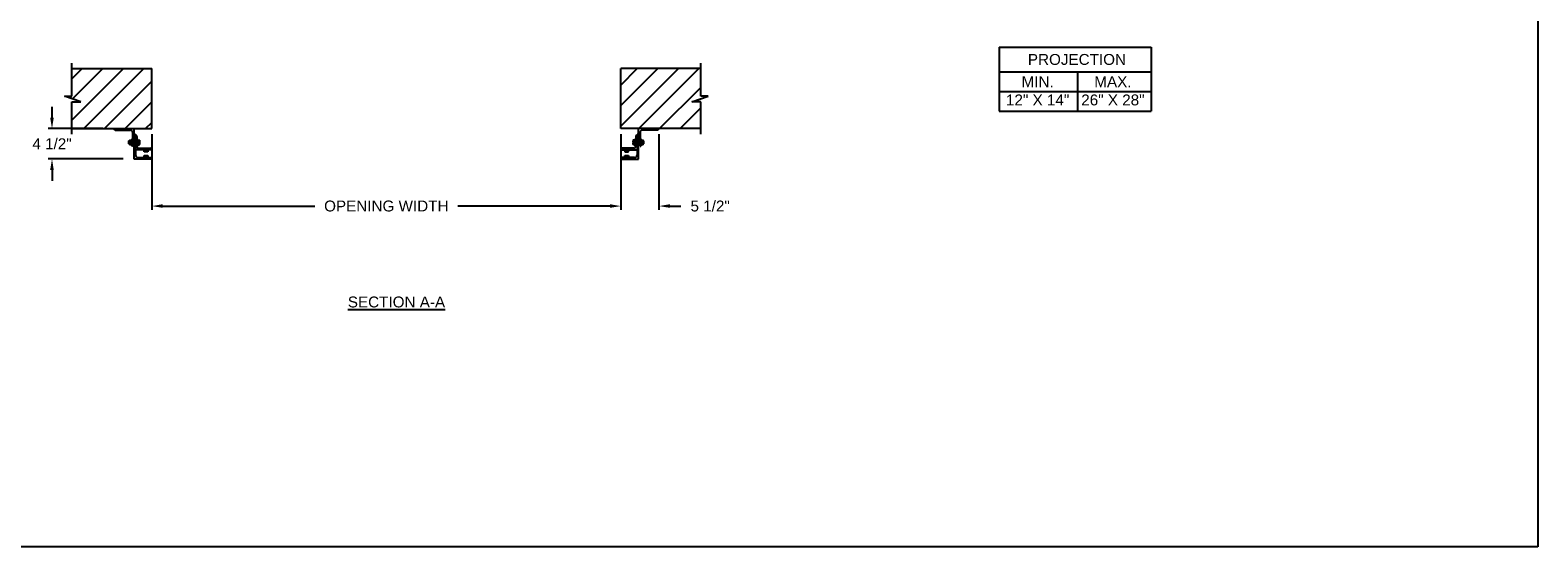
# Model space of a CAD drawing. Header units: inches. Extents: x 170 to 312, y 215 to 248.
# Tile 212 of 256: x 274.75 to 287.71, y 234.45 to 238.89. Entities that reach past the tile are written whole.
import ezdxf

# ---------------------------------------------------------------- set-up
doc = ezdxf.new("R2010")
doc.units = ezdxf.units.IN
doc.header["$LTSCALE"] = 0.25
doc.header["$MEASUREMENT"] = 0
doc.layers.add('ANNOTATIONS', color=1, linetype='Continuous')
doc.layers.add('MOTOR RH', color=7, linetype='Continuous')
doc.styles.add('ARIAL', font='arial.ttf', dxfattribs={"height": 0.09375})
doc.dimstyles.new('STANDARD$0', dxfattribs={"dimtxt": 0.09375, "dimasz": 0.09375, "dimexe": 0.03125, "dimexo": 0.046875, "dimgap": 0.09, "dimtad": 0, "dimtih": 1, "dimtoh": 1, "dimdec": 4, "dimzin": 0, "dimdsep": 46, "dimtxsty": 'ARIAL', "dimcen": 0.09, "dimadec": 0, "dimazin": 0, "dimtfac": 1, "dimtdec": 4, "dimtofl": 0, "dimtmove": 0, "dimatfit": 1, "dimfxl": 1, "dimtolj": 1, "dimtzin": 0, "dimarcsym": 0})
pattern_1 = [(45, (98.49308, -12.74175), (-0.08838835, 0.08838835), [])]

# ---------------------------------------------------------------- blocks, each defined once
blk = doc.blocks.new('*D58')
at = {"layer": 'ANNOTATIONS', "color": 0, "lineweight": -2, "transparency": 16777216}
for p, q in [((279.826, 237.996), (279.826, 237.346)), ((280.154, 237.996), (280.154, 237.346)), ((279.732, 237.377), (279.638, 237.377)), ((280.248, 237.377), (280.341, 237.377))]:
    blk.add_line(p, q, dxfattribs=at)
at = {"layer": 'ANNOTATIONS', "color": 0, "transparency": 16777216}
for points in [[(279.732, 237.393), (279.732, 237.362), (279.826, 237.377)], [(280.248, 237.393), (280.248, 237.362), (280.154, 237.377)]]:
    blk.add_solid(points, dxfattribs=at)
at = {"layer": 'defpoints', "color": 0, "transparency": 16777216}
for p in [(279.826, 238.043), (280.154, 238.043), (280.154, 237.377)]:
    blk.add_point(p, dxfattribs=at)
at = {"layer": 'ANNOTATIONS', "color": 0, "transparency": 16777216, "insert": (280.594, 237.377), "char_height": 0.0938, "attachment_point": 5, "style": 'ARIAL'}
blk.add_mtext('\\A1;5 1/2"', dxfattribs=at)
blk = doc.blocks.new('*D59')
at = {"layer": 'ANNOTATIONS', "color": 0, "lineweight": -2, "transparency": 16777216}
for p, q in [((274.934, 238.137), (274.934, 238.231)), ((275.371, 238.043), (274.902, 238.043)), ((275.546, 237.782), (274.902, 237.782)), ((274.934, 237.688), (274.934, 237.594))]:
    blk.add_line(p, q, dxfattribs=at)
at = {"layer": 'ANNOTATIONS', "color": 0, "transparency": 16777216}
for points in [[(274.918, 238.137), (274.949, 238.137), (274.934, 238.043)], [(274.918, 237.688), (274.949, 237.688), (274.934, 237.782)]]:
    blk.add_solid(points, dxfattribs=at)
at = {"layer": 'defpoints', "color": 0, "transparency": 16777216}
for p in [(275.417, 238.043), (274.934, 237.782), (275.592, 237.782)]:
    blk.add_point(p, dxfattribs=at)
at = {"layer": 'ANNOTATIONS', "color": 0, "transparency": 16777216, "insert": (274.934, 237.912), "char_height": 0.0938, "attachment_point": 5, "style": 'ARIAL'}
blk.add_mtext('\\A1;4 1/2"', dxfattribs=at)
blk = doc.blocks.new('*D67')
at = {"layer": 'ANNOTATIONS', "color": 0, "lineweight": -2, "transparency": 16777216}
for p, q in [((275.792, 237.996), (275.792, 237.346)), ((279.826, 237.996), (279.826, 237.346)), ((275.886, 237.377), (277.193, 237.377)), ((279.732, 237.377), (278.425, 237.377))]:
    blk.add_line(p, q, dxfattribs=at)
at = {"layer": 'ANNOTATIONS', "color": 0, "transparency": 16777216}
for points in [[(275.886, 237.393), (275.886, 237.362), (275.792, 237.377)], [(279.732, 237.393), (279.732, 237.362), (279.826, 237.377)]]:
    blk.add_solid(points, dxfattribs=at)
at = {"layer": 'defpoints', "color": 0, "transparency": 16777216}
for p in [(275.792, 238.043), (279.826, 238.043), (279.826, 237.377)]:
    blk.add_point(p, dxfattribs=at)
at = {"layer": 'ANNOTATIONS', "color": 0, "transparency": 16777216, "insert": (277.809, 237.377), "char_height": 0.09375, "attachment_point": 5, "style": 'ARIAL'}
blk.add_mtext('\\A1;OPENING WIDTH', dxfattribs=at)

msp = doc.modelspace()

# ---------------------------------------------------------------- hatches: boundary and pattern name
at = {"layer": 'MOTOR RH'}
h = msp.add_hatch(dxfattribs=at)
h.set_pattern_fill('ANSI31', color=256, style=0)
h.set_pattern_definition(pattern_1)
h.paths.add_polyline_path([(275.79244, 238.55896), (275.10494, 238.55896), (275.10494, 238.32175), (275.04083, 238.32175), (275.1829, 238.27485), (275.10494, 238.27485), (275.10494, 238.04333), (275.79244, 238.04333), (275.79244, 238.20583)])
h = msp.add_hatch(dxfattribs=at)
h.set_pattern_fill('ANSI31', color=256, style=0)
h.set_pattern_definition(pattern_1)
h.paths.add_polyline_path([(280.57737, 238.32175), (280.51327, 238.32175), (280.51327, 238.55896), (279.82577, 238.55896), (279.82577, 238.04333), (279.84394, 238.04333), (280.51327, 238.04333), (280.51327, 238.27485), (280.4353, 238.27485)])

# ---------------------------------------------------------------- linework, layer by layer
at = {"layer": 'ANNOTATIONS'}
for p, q in [((283.07955, 238.74434), (283.07955, 238.19297)), ((283.07955, 238.74434), (284.38732, 238.74434)), ((284.38732, 238.74434), (284.38732, 238.19297)), ((283.07955, 238.53287), (284.38732, 238.53287)), ((283.75241, 238.53287), (283.75241, 238.19297)), ((283.07955, 238.36292), (284.38732, 238.36292)), ((283.07955, 238.19297), (284.38732, 238.19297))]:
    msp.add_line(p, q, dxfattribs=at)
at = {"layer": 'defpoints'}
msp.add_lwpolyline([(287.7119, 234.44685), (268.24203, 234.44685), (268.24203, 247.18196), (287.7119, 247.18196)], close=True, dxfattribs=at)
at = {"layer": 'MOTOR RH'}
for p, q in [((275.10494, 238.32175), (275.10494, 238.60583)), ((280.51327, 238.32175), (280.51327, 238.60583)), ((275.10494, 238.55896), (275.79244, 238.55896)), ((275.79244, 238.04333), (275.79244, 238.55896)), ((279.82577, 238.04333), (279.82577, 238.55896)), ((280.51327, 238.55896), (279.82577, 238.55896)), ((275.1829, 238.27485), (275.04083, 238.32175)), ((275.04083, 238.32175), (275.10494, 238.32175)), ((280.4353, 238.27485), (280.57737, 238.32175)), ((280.57737, 238.32175), (280.51327, 238.32175)), ((275.10494, 237.99646), (275.10494, 238.27485)), ((275.10494, 238.27485), (275.1829, 238.27485)), ((280.51327, 238.27485), (280.4353, 238.27485)), ((280.51327, 237.99646), (280.51327, 238.27485)), ((275.10494, 238.04333), (275.79244, 238.04333)), ((275.4768, 238.03083), (275.60806, 238.03083)), ((275.59431, 237.93559), (275.5958, 237.93708)), ((275.59431, 237.91357), (275.59431, 237.93559)), ((275.5958, 237.93708), (275.59941, 237.93708)), ((275.5958, 237.91208), (275.5958, 237.93708)), ((275.59941, 237.94333), (275.62181, 237.94333)), ((275.59941, 237.90583), (275.59941, 237.94333)), ((275.61931, 237.92458), (275.60191, 237.92458)), ((275.62181, 237.95583), (275.62681, 237.95583)), ((275.62181, 237.95583), (275.62181, 237.89333)), ((275.62681, 238.01208), (275.62681, 237.89333)), ((275.63931, 237.78164), (275.63931, 238.04333)), ((275.63931, 237.99646), (275.63932, 237.99646)), ((275.65181, 237.98708), (275.65182, 237.98708)), ((275.65181, 237.98708), (275.65181, 237.81602)), ((275.66431, 237.97459), (275.66431, 237.89021)), ((275.66431, 237.95583), (275.66931, 237.95583)), ((275.66431, 237.94459), (275.68379, 237.94459)), ((275.66431, 237.92743), (275.67129, 237.92743)), ((275.66931, 237.94459), (275.66931, 237.95583)), ((275.67296, 237.94333), (275.67296, 237.90599)), ((275.67296, 237.92743), (275.68379, 237.92743)), ((275.68546, 237.94333), (275.68546, 237.90599)), ((280.51327, 238.04333), (279.82577, 238.04333)), ((279.93274, 237.94333), (279.93274, 237.90599)), ((279.95389, 237.94459), (279.93442, 237.94459)), ((279.94524, 237.92743), (279.93442, 237.92743)), ((279.94524, 237.94333), (279.94524, 237.90599)), ((279.95389, 237.92743), (279.94692, 237.92743)), ((279.95389, 237.95583), (279.94889, 237.95583)), ((279.94889, 237.94459), (279.94889, 237.95583)), ((279.95389, 237.97459), (279.95389, 237.89021)), ((279.96639, 237.98708), (279.96638, 237.98708)), ((279.96639, 237.98708), (279.96639, 237.81602)), ((279.97889, 237.99646), (279.97888, 237.99646)), ((279.97889, 237.78164), (279.97889, 238.04333)), ((279.99139, 238.01208), (279.99139, 237.89333)), ((279.99639, 237.95583), (279.99139, 237.95583)), ((279.99639, 237.95583), (279.99639, 237.89333)), ((279.99639, 237.94333), (280.01879, 237.94333)), ((279.99889, 237.92458), (280.01629, 237.92458)), ((280.1414, 238.03083), (280.01014, 238.03083)), ((280.01879, 237.90583), (280.01879, 237.94333)), ((280.02241, 237.93708), (280.01879, 237.93708)), ((280.02389, 237.93559), (280.02241, 237.93708)), ((280.02241, 237.91208), (280.02241, 237.93708)), ((280.02389, 237.91357), (280.02389, 237.93559)), ((275.5958, 237.91208), (275.59431, 237.91357)), ((275.59941, 237.91208), (275.5958, 237.91208)), ((275.59941, 237.90583), (275.62181, 237.90583)), ((275.62681, 237.89333), (275.62181, 237.89333)), ((275.6393, 237.89333), (275.63931, 237.89333)), ((275.79244, 237.86208), (275.65181, 237.86208)), ((275.66431, 237.90742), (275.67129, 237.90742)), ((275.66431, 237.90457), (275.68379, 237.90457)), ((275.66931, 237.89333), (275.66431, 237.89333)), ((275.66931, 237.89333), (275.66931, 237.90457)), ((275.67296, 237.90742), (275.68379, 237.90742)), ((275.67369, 237.79414), (275.77995, 237.79414)), ((275.67994, 237.87458), (275.77995, 237.87458)), ((275.72681, 237.84333), (275.72681, 237.86208)), ((275.75806, 237.84333), (275.72681, 237.84333)), ((275.72681, 237.79414), (275.72681, 237.81289)), ((275.72681, 237.81289), (275.75806, 237.81289)), ((275.75806, 237.86208), (275.75806, 237.84333)), ((275.75806, 237.81289), (275.75806, 237.79414)), ((275.79244, 237.86209), (275.79244, 237.86208)), ((279.82577, 237.86209), (279.82577, 237.86208)), ((279.82577, 237.86208), (279.96639, 237.86208)), ((279.93827, 237.87458), (279.83826, 237.87458)), ((279.94452, 237.79414), (279.83826, 237.79414)), ((279.86014, 237.86208), (279.86014, 237.84333)), ((279.86014, 237.84333), (279.89139, 237.84333)), ((279.86014, 237.79414), (279.86014, 237.81289)), ((279.86014, 237.81289), (279.89139, 237.81289)), ((279.89139, 237.84333), (279.89139, 237.86208)), ((279.89139, 237.81289), (279.89139, 237.79414)), ((279.94524, 237.90742), (279.93442, 237.90742)), ((279.95389, 237.90457), (279.93442, 237.90457)), ((279.95389, 237.90742), (279.94692, 237.90742)), ((279.94889, 237.89333), (279.94889, 237.90457)), ((279.94889, 237.89333), (279.95389, 237.89333)), ((279.9789, 237.89333), (279.97889, 237.89333)), ((279.99139, 237.89333), (279.99639, 237.89333)), ((279.99639, 237.90583), (280.01879, 237.90583)), ((280.01879, 237.91208), (280.02241, 237.91208)), ((280.02241, 237.91208), (280.02389, 237.91357)), ((275.79244, 237.78164), (275.63931, 237.78164)), ((275.79244, 237.78165), (275.79244, 237.78164)), ((279.82577, 237.78165), (279.82577, 237.78164)), ((279.82577, 237.78164), (279.97889, 237.78164))]:
    msp.add_line(p, q, dxfattribs=at)
at = {"layer": 'MOTOR RH', "flags": 128}
for points in [[(275.67129, 237.94459), (275.6725, 237.94389), (275.67296, 237.94317)], [(275.67129, 237.92743), (275.6725, 237.93163), (275.67296, 237.93601)], [(275.67296, 237.91742), (275.67193, 237.92518), (275.67129, 237.92743)], [(275.68379, 237.94459), (275.685, 237.94389), (275.68546, 237.94317)], [(275.68379, 237.92743), (275.685, 237.93163), (275.68546, 237.93601)], [(275.68546, 237.91742), (275.68443, 237.92518), (275.68379, 237.92743)], [(279.93442, 237.94459), (279.9332, 237.94389), (279.93274, 237.94317)], [(279.93442, 237.92743), (279.9332, 237.93163), (279.93274, 237.93601)], [(279.93274, 237.91742), (279.93378, 237.92518), (279.93442, 237.92743)], [(279.94692, 237.94459), (279.9457, 237.94389), (279.94524, 237.94317)], [(279.94692, 237.92743), (279.9457, 237.93163), (279.94524, 237.93601)], [(279.94524, 237.91742), (279.94628, 237.92518), (279.94692, 237.92743)], [(275.67129, 237.90742), (275.67285, 237.91492), (275.67296, 237.91742)], [(275.67129, 237.90457), (275.6725, 237.90527), (275.67296, 237.90599)], [(275.68379, 237.90742), (275.68535, 237.91492), (275.68546, 237.91742)], [(275.68379, 237.90457), (275.685, 237.90527), (275.68546, 237.90599)], [(279.93442, 237.90742), (279.93286, 237.91492), (279.93274, 237.91742)], [(279.93442, 237.90457), (279.9332, 237.90527), (279.93274, 237.90599)], [(279.94692, 237.90742), (279.94536, 237.91492), (279.94524, 237.91742)], [(279.94692, 237.90457), (279.9457, 237.90527), (279.94524, 237.90599)]]:
    msp.add_lwpolyline(points, dxfattribs=at)
at = {"layer": 'MOTOR RH'}
for centre, radius, start, end in [((275.4768, 238.04332), 0.01249, 180, 270), ((275.62242, 237.93284), 0.02304, 152.913174, 177.22408), ((275.61827, 237.93396), 0.01886, 180.027798, 209.834947), ((275.62242, 237.91409), 0.02304, 152.913175, 177.224058), ((275.60806, 238.01208), 0.01875, 0, 90), ((275.5988, 237.93284), 0.02304, 2.77592, 27.086826), ((275.60295, 237.93396), 0.01886, 330.165053, 359.972202), ((275.5988, 237.91409), 0.02304, 2.775942, 27.086825), ((275.63932, 237.98397), 0.01249, 0, 90), ((275.65182, 237.97459), 0.01249, 0, 90), ((275.64795, 237.93558), 0.02502, 0.97621, 21.106816), ((275.66045, 237.93558), 0.02502, 0.97631, 21.106527), ((279.95776, 237.93558), 0.02502, 158.893473, 179.02369), ((279.97026, 237.93558), 0.02502, 158.893184, 179.02379), ((279.96638, 237.97459), 0.01249, 90, 180), ((279.97888, 237.98397), 0.01249, 90, 180), ((280.01014, 238.01208), 0.01875, 90, 180), ((280.01941, 237.93284), 0.02304, 152.913174, 177.22408), ((280.01526, 237.93396), 0.01886, 180.027798, 209.834947), ((280.01941, 237.91409), 0.02304, 152.913175, 177.224058), ((279.99578, 237.93284), 0.02304, 2.77592, 27.086826), ((279.99993, 237.93396), 0.01886, 330.165053, 359.972202), ((279.99578, 237.91409), 0.02304, 2.775942, 27.086825), ((280.1414, 238.04332), 0.01249, 270, 0), ((275.61827, 237.91521), 0.01886, 180.027798, 209.834947), ((275.60295, 237.91521), 0.01886, 330.165053, 359.972202), ((275.6393, 237.90582), 0.01249, 180, 270), ((275.67369, 237.81602), 0.02188, 180, 270), ((275.67994, 237.89021), 0.01562, 180, 270), ((275.67072, 237.90506), 0.00243, 22.723879, 76.579246), ((275.68322, 237.90506), 0.00243, 22.723939, 76.57869), ((275.77995, 237.86209), 0.01249, 0, 90), ((275.77995, 237.78165), 0.01249, 0, 90), ((279.83826, 237.86209), 0.01249, 90, 180), ((279.83826, 237.78165), 0.01249, 90, 180), ((279.93498, 237.90506), 0.00243, 103.42131, 157.276061), ((279.93827, 237.89021), 0.01562, 270, 0), ((279.94452, 237.81602), 0.02188, 270, 0), ((279.94748, 237.90506), 0.00243, 103.420754, 157.276121), ((279.9789, 237.90582), 0.01249, 270, 0), ((280.01526, 237.91521), 0.01886, 180.027798, 209.834947), ((279.99993, 237.91521), 0.01886, 330.165053, 359.972202)]:
    msp.add_arc(centre, radius, start, end, dxfattribs=at)

# ---------------------------------------------------------------- texts
at = {"layer": 'ANNOTATIONS', "char_height": 0.09375, "attachment_point": 2, "style": 'ARIAL'}
for s, width, insert in [('PROJECTION ', 1.7594917, (283.74825, 238.68491)), ('MIN.\\P12" X 14" ', 0.6711642, (283.41012, 238.49292)), ('MAX.\\P26" X 28"', 0.6567117, (284.05755, 238.49292))]:
    msp.add_mtext_dynamic_manual_height_columns(s, width=width, gutter_width=1.36268, heights=[0], dxfattribs=dict(at, insert=insert))
at = {"layer": 'ANNOTATIONS', "insert": (277.89639, 236.59935), "char_height": 0.09375, "width": 1.3823677, "attachment_point": 2, "style": 'ARIAL'}
msp.add_mtext('{\\LSECTION A-A}', dxfattribs=at)

# ---------------------------------------------------------------- dimensions: what is measured, and where the dimension line sits
at = {"layer": 'ANNOTATIONS'}
dim = msp.add_linear_dim(base=(274.93374, 237.78164), p1=(275.41744, 238.04332), p2=(275.59244, 237.78164), angle=90, text='4 1/2"', dimstyle='STANDARD$0', dxfattribs=at)
dim.commit()
dim.dimension.update_dxf_attribs({"geometry": '*D59', "text_midpoint": (274.93374, 237.91248), "dimtype": 160})
dim = msp.add_linear_dim(base=(279.82577, 237.37722), p1=(275.79244, 238.04333), p2=(279.82577, 238.04333), text='OPENING WIDTH', dimstyle='STANDARD$0', dxfattribs=at)
dim.commit()
dim.dimension.update_dxf_attribs({"geometry": '*D67', "text_midpoint": (277.8091, 237.37722)})
dim = msp.add_linear_dim(base=(280.15389, 237.37722), p1=(279.82577, 238.04333), p2=(280.15389, 238.04332), text='5 1/2"', dimstyle='STANDARD$0', dxfattribs=at)
dim.commit()
dim.dimension.update_dxf_attribs({"geometry": '*D58', "text_midpoint": (280.5945, 237.37722), "dimtype": 160})

doc.saveas('drawing.dxf')
